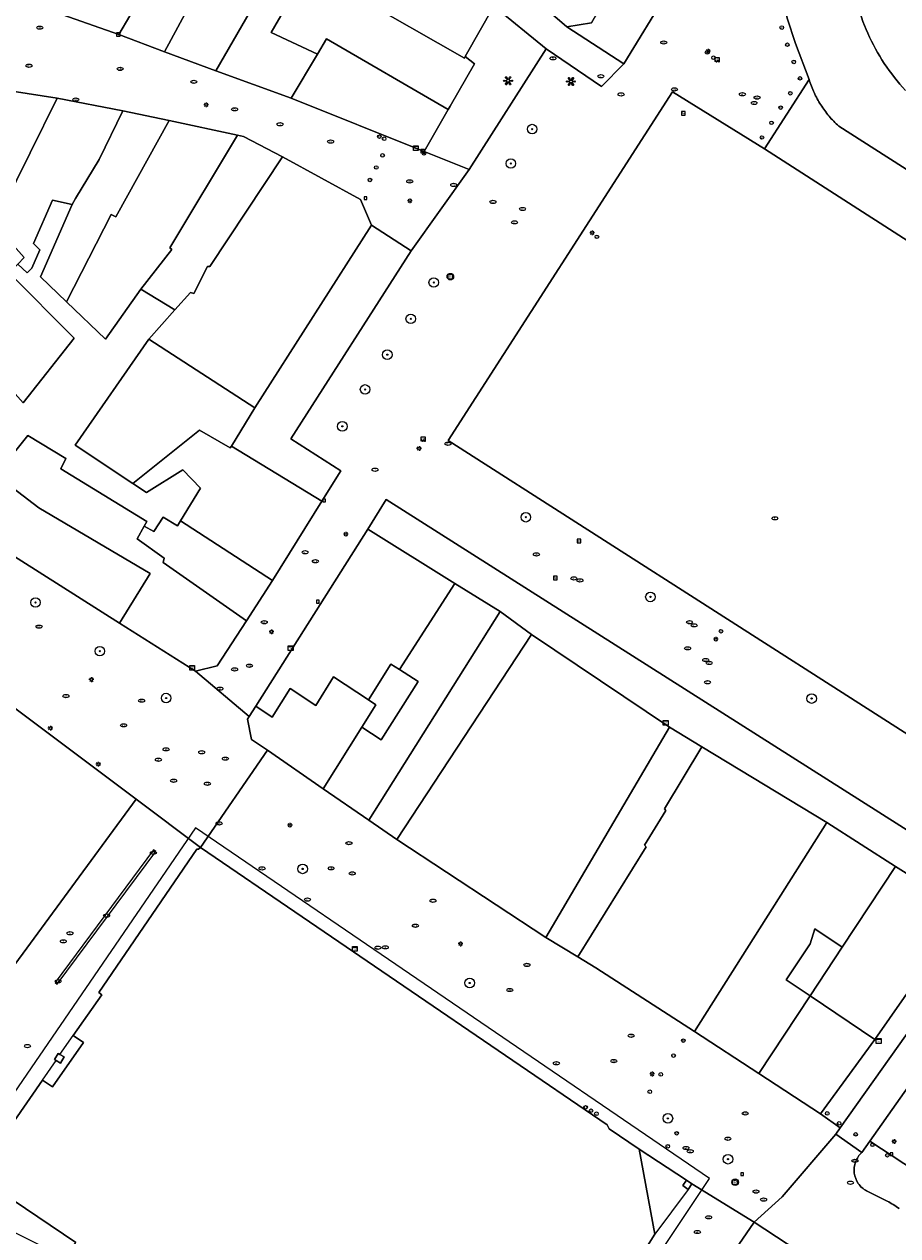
# Model space of a CAD drawing. Header units: metres. Extents: x 187916 to 189411, y 333285 to 334910.
# Tile 255 of 256: x 188865 to 188938, y 334297 to 334398. Entities that reach past the tile are written whole.
import ezdxf
from ezdxf.enums import TextEntityAlignment as Align

# ---------------------------------------------------------------- set-up
doc = ezdxf.new("R2010")
doc.units = ezdxf.units.M
for name, color, linetype, lineweight in [('B-WE-GR-BOOM-S', 253, 'Continuous', 15), ('B-WE-IE-KUNSTOBJECT-S', 253, 'Continuous', 15), ('B-WE-IE-MEUBILAIR-S', 253, 'Continuous', 15), ('B-WE-IE-MEUBILAIR_WEGMEUBILAIR-S', 253, 'Continuous', 15), ('B-WE-IE-TERREINAFSCHEIDING_KUNSTMATIG_MUUR-GV', 253, 'Continuous', 15), ('B-WE-OG-BEBOUWING-GV', 253, 'Continuous', 15), ('B-WE-OG-BEBOUWING_LUIFEL-GV', 253, 'Continuous', 15), ('B-WE-OG-TERREIN_ERF-GV', 253, 'Continuous', 15), ('B-WE-RI-HWA_GOOT_MOLGOOT-G', 253, 'Continuous', 15), ('B-WE-VH-OPENVERHARDING-GV', 253, 'Continuous', 15), ('B-WE-VH-OPENVERHARDING_BETONSTRAATSTEEN-GV', 253, 'Continuous', 15), ('B-WE-VH-OPENVERHARDING_SIERBESTRATING-GV', 253, 'Continuous', 15), ('B-WE-VH-OPENVERHARDING_STRAATBAKSTEEN-GV', 253, 'Continuous', 15)]:
    doc.layers.add(name, color=color, linetype=linetype, lineweight=lineweight)
doc.styles.add('NLCS-ISO', font='NLCS-ISO.ttf')

# ---------------------------------------------------------------- blocks, each defined once
blk = doc.blocks.new('SIE-MEUBILAIR_BORD_VERKEER-SO')
blk.add_lwpolyline([(-0.5625, -0.5625), (0.5625, -0.5625), (0.5625, 0.5625), (-0.5625, 0.5625)], close=True)
at = {"style": 'NLCS-ISO'}
blk.add_text('vb', height=0.75, dxfattribs=at).set_placement((0, 0), align=Align.MIDDLE_CENTER)
blk = doc.blocks.new('SIE-MEUBILAIR_BORD_LOCATIEPAAL-SO')
blk.add_lwpolyline([(-0.75, -0.75), (0.75, -0.75), (0.75, 0.75), (-0.75, 0.75)], close=True)
at = {"style": 'NLCS-ISO'}
blk.add_text('lp', height=0.75, dxfattribs=at).set_placement((0.01, 0.12), align=Align.MIDDLE_CENTER)
blk = doc.blocks.new('SIE-MEUBILAIR_KAST_CAI-SO')
for points in [[(-1, 1), (1, 1), (1, 0.84), (-1, 0.84)], [(-1, 0.76), (1, 0.76), (1, -1), (-1, -1)]]:
    blk.add_lwpolyline(points, close=True)
at = {"style": 'NLCS-ISO'}
blk.add_text('cai', height=0.75, dxfattribs=at).set_placement((0, 0), align=Align.MIDDLE_CENTER)
blk = doc.blocks.new('SIE-MEUBILAIR_PAAL_LICHTMAST-SO')
for points in [[(-0.62, 0), (-1, 0)], [(-0.71, 0.71), (-0.44, 0.44)], [(0, 1), (0, 0.62)], [(0.44, 0.44), (0.71, 0.71)], [(1, 0), (0.62, 0)], [(-0.71, -0.71), (-0.44, -0.44)], [(0, -0.62), (0, -1)], [(0.44, -0.44), (0.71, -0.71)]]:
    blk.add_lwpolyline(points)
blk.add_circle((0, 0), 0.5)
blk = doc.blocks.new('SIE-MEUBILAIR_PAAL_AFSLUITPAAL-SO')
blk.add_circle((0, 0), 0.75)
at = {"style": 'NLCS-ISO'}
blk.add_text('af', height=0.75, dxfattribs=at).set_placement((0, 0.05), align=Align.MIDDLE_CENTER)
blk = doc.blocks.new('SIE-MEUBILAIR_PUT_BRANDKRAAN-SO')
blk.add_ellipse((0, 0), major_axis=(1.25, 0), ratio=0.54)
at = {"style": 'NLCS-ISO'}
blk.add_text('bk', height=0.75, dxfattribs=at).set_placement((0.03, 0), align=Align.MIDDLE_CENTER)
blk = doc.blocks.new('SIE-MEUBILAIR_PUT_WATERLEIDINGPUT-SO')
blk.add_ellipse((0, 0), major_axis=(1.25, 0), ratio=0.54)
at = {"style": 'NLCS-ISO'}
blk.add_text('wl', height=0.75, dxfattribs=at).set_placement((-0.14, 0), align=Align.MIDDLE_CENTER)
blk = doc.blocks.new('SIE-MEUBILAIR_PUT_RIOOLPUT-SO')
blk.add_ellipse((0, 0), major_axis=(1.25, 0), ratio=0.54)
at = {"style": 'NLCS-ISO'}
blk.add_text('ri', height=0.75, dxfattribs=at).set_placement((-0.04, 0.07), align=Align.MIDDLE_CENTER)
blk = doc.blocks.new('SIE-MEUBILAIR_PUT_KOLK-SO')
blk.add_ellipse((0, 0), major_axis=(1.25, 0), ratio=0.54)
at = {"style": 'NLCS-ISO'}
blk.add_text('klk', height=0.75, dxfattribs=at).set_placement((0.03, 0), align=Align.MIDDLE_CENTER)
blk = doc.blocks.new('SIE-MEUBILAIR_SENSOR_CAMERA-SO')
for p, q in [((1, 0.5), (-1, 0.5)), ((-1, 0.5), (-1, -1.125)), ((1, -1.125), (1, 0.5))]:
    blk.add_line(p, q)
for centre, start, end in [((-0.75, -1.0625), 36.869898, 143.130102), ((-0.75, -1.1875), 36.869898, 143.130102), ((-0.75, -1.3125), 36.869898, 143.130102), ((-0.25, -0.6875), 216.869898, 323.130102), ((-0.25, -0.8125), 216.869898, 323.130102), ((-0.25, -0.9375), 216.869898, 323.130102), ((0.25, -1.0625), 36.869898, 143.130102), ((0.25, -1.1875), 36.869898, 143.130102), ((0.25, -1.3125), 36.869898, 143.130102), ((0.75, -0.6875), 216.869898, 323.130102), ((0.75, -0.8125), 216.869898, 323.130102), ((0.75, -0.9375), 216.869898, 323.130102)]:
    blk.add_arc(centre, 0.3125, start, end)
at = {"style": 'NLCS-ISO'}
blk.add_text('cam', height=0.75, dxfattribs=at).set_placement((0, 0), align=Align.MIDDLE_CENTER)
blk = doc.blocks.new('SIE-KUNSTOBJECT-SO')
at = {"flags": 128}
blk.add_lwpolyline([(0.27, -0.73, 0.700208), (-0.27, -0.73), (-0.56, -1.53, -1), (-1.05, -1.25), (-0.5, -0.6, 0.700208), (-0.77, -0.13), (-1.6, -0.28, -1), (-1.6, 0.28), (-0.77, 0.13, 0.700208), (-0.5, 0.6), (-1.05, 1.25, -1), (-0.56, 1.53), (-0.27, 0.73, 0.700208), (0.27, 0.73), (0.56, 1.53, -1), (1.05, 1.25), (0.5, 0.6, 0.700208), (0.77, 0.13), (1.6, 0.28, -1), (1.6, -0.28), (0.77, -0.13, 0.700208), (0.5, -0.6), (1.05, -1.25, -1), (0.56, -1.53)], format="xyb", close=True, dxfattribs=at)
blk = doc.blocks.new('SIE-WEG_RECLAMEZUIL-SO')
for p, q in [((-0.972125, 0.972125), (0.972125, 0.972125)), ((-0.972125, -0.972125), (-0.972125, 0.972125)), ((0.972125, -0.972125), (0.972125, 0.972125)), ((-0.972125, -0.972125), (0.972125, -0.972125))]:
    blk.add_line(p, q)
blk.add_circle((0, 0), 1.375)
at = {"style": 'NLCS-ISO'}
blk.add_text('R', height=1.375, dxfattribs=at).set_placement((0, 0), align=Align.MIDDLE_CENTER)
blk = doc.blocks.new('SGR-BOOM_GBKN-SO')
at = {"linetype": 'ByBlock', "lineweight": 18}
h = blk.add_hatch(color=0, dxfattribs=at)
h.dxf.hatch_style = 1
edge = h.paths.add_edge_path()
edge.add_arc((0, 0), 0.25, 0, 360)
at = {"color": 0, "linetype": 'ByBlock', "lineweight": 18}
for radius in [2, 0.25]:
    blk.add_circle((0, 0), radius, dxfattribs=at)
at = {"color": 0, "linetype": 'ByBlock', "lineweight": 18, "style": 'NLCS-ISO'}
blk.add_attdef('SOORT', (2.5, 0), '', height=1.5, dxfattribs=at)
blk = doc.blocks.new('DTM')
at = {"layer": 'B-WE-IE-TERREINAFSCHEIDING_KUNSTMATIG_MUUR-GV', "ltscale": 0.2, "flags": 128}
for points in [[(188867.48, 334311.279), (188867.849, 334311.06), (188868.149, 334311.567), (188867.784, 334311.783), (188867.642, 334311.867), (188867.342, 334311.36)], [(188920.074, 334301.295), (188919.758, 334300.837), (188920.216, 334300.521), (188920.532, 334300.979)]]:
    blk.add_lwpolyline(points, close=True, dxfattribs=at)
at = {"layer": 'B-WE-OG-BEBOUWING-GV', "ltscale": 0.2, "flags": 128}
for points in [[(188872.708, 334396.869), (188876.396, 334403.121), (188879.439, 334407.768), (188881.494, 334410.541), (188884.261, 334413.766), (188889.38, 334418.065), (188888.301, 334421.042), (188884.347, 334417.998), (188880.339, 334414.126), (188878.441, 334415.679), (188877.293, 334414.31), (188877.177, 334414.413), (188876.426, 334413.377), (188875.992, 334413.641), (188872.236, 334407.807), (188872.636, 334407.515), (188867.488, 334398.71)], [(188876.531, 334395.44), (188881.909, 334405.425), (188883.874, 334407.949), (188885.935, 334409.651), (188891.345, 334413.713), (188889.38, 334418.065), (188884.261, 334413.766), (188881.494, 334410.541), (188879.439, 334407.768), (188876.396, 334403.121), (188872.708, 334396.869)], [(188891.345, 334413.713), (188885.935, 334409.651), (188883.874, 334407.949), (188881.909, 334405.425), (188876.531, 334395.44), (188880.818, 334393.838), (188884.411, 334400.136), (188886.076, 334403.038), (188886.757, 334404.225), (188887.061, 334404.112), (188888.542, 334406.481), (188892.787, 334404.77), (188894.334, 334407.601)], [(188897.195, 334413.155), (188896.144, 334411.819), (188897.983, 334407.991), (188900.3, 334405.984), (188901.04, 334405.343), (188903.723, 334403.019), (188910.094, 334397.501), (188912.146, 334397.853), (188914.052, 334401.164), (188914.219, 334401.022), (188914.398, 334401.317), (188898.041, 334414.067)], [(188884.411, 334400.136), (188886.544, 334398.954), (188885.432, 334397.049), (188889.276, 334395.236), (188890.041, 334396.514), (188900.197, 334390.622), (188900.345, 334390.881), (188902.381, 334394.436), (188901.619, 334395.025), (188901.553, 334394.909), (188892.576, 334400.033), (188893.432, 334401.418), (188896.085, 334405.713), (188895.974, 334405.804), (188894.334, 334407.601), (188892.787, 334404.77), (188888.542, 334406.481), (188887.061, 334404.112), (188890.153, 334402.866), (188889.413, 334401.411), (188889.371, 334401.432), (188886.076, 334403.038)], [(188893.432, 334401.418), (188892.576, 334400.033), (188901.553, 334394.909), (188901.619, 334395.025), (188904.014, 334399.235), (188901.917, 334400.948), (188896.085, 334405.713)], [(188889.276, 334395.236), (188885.432, 334397.049), (188886.544, 334398.954), (188884.411, 334400.136), (188880.818, 334393.838), (188887.089, 334391.574)], [(188889.276, 334395.236), (188887.089, 334391.574), (188898.188, 334387.112), (188900.197, 334390.622), (188890.041, 334396.514)], [(188860.062, 334371.38), (188864.724, 334366.154), (188868.974, 334371.529), (188863.57, 334376.988), (188863.342, 334377.221), (188861.239, 334375.052), (188860.669, 334375.892), (188859.626, 334379.156), (188859.74, 334382.452), (188861.633, 334392.48), (188855.157, 334392.107), (188856.315, 334379.008), (188856.505, 334378.152), (188857.974, 334373.722)], [(188864.286, 334377.722), (188864.82, 334378.272), (188862.522, 334380.799), (188863.285, 334382.194), (188863.054, 334382.445), (188867.557, 334391.566), (188861.633, 334392.48), (188859.74, 334382.452), (188859.626, 334379.156), (188860.669, 334375.892), (188861.239, 334375.052), (188863.342, 334377.221), (188863.57, 334376.988)], [(188867.557, 334391.566), (188863.054, 334382.445), (188863.285, 334382.194), (188862.522, 334380.799), (188864.82, 334378.272), (188864.286, 334377.722), (188865.064, 334376.991), (188865.447, 334377.384), (188866.115, 334378.914), (188865.589, 334379.426), (188867.177, 334383.055), (188868.808, 334382.68), (188869.107, 334383.179), (188871.073, 334386.458), (188873.034, 334390.509)], [(188868.808, 334382.68), (188866.186, 334376.668), (188868.356, 334374.571), (188872.071, 334381.849), (188872.461, 334381.674), (188876.903, 334389.688), (188873.034, 334390.509), (188871.073, 334386.458), (188869.107, 334383.179)], [(188874.562, 334375.617), (188877.131, 334378.941), (188876.957, 334379.08), (188882.601, 334388.479), (188876.903, 334389.688), (188872.461, 334381.674), (188872.071, 334381.849), (188868.356, 334374.571), (188871.597, 334371.447)], [(188882.601, 334388.479), (188876.957, 334379.08), (188877.131, 334378.941), (188874.562, 334375.617), (188877.395, 334373.9), (188878.685, 334375.339), (188878.963, 334375.254), (188880.11, 334377.518), (188880.318, 334377.518), (188886.377, 334386.673), (188883.103, 334388.373)], [(188875.204, 334371.46), (188884.048, 334365.717), (188893.793, 334380.961), (188892.882, 334383.104), (188886.377, 334386.673), (188880.318, 334377.518), (188880.11, 334377.518), (188878.963, 334375.254), (188878.685, 334375.339), (188877.395, 334373.9)], [(188882.1, 334362.529), (188884.048, 334365.717), (188875.204, 334371.46), (188869.057, 334362.624), (188873.879, 334359.424), (188879.448, 334363.875), (188882.01, 334362.382)], [(188877.849, 334356.292), (188885.546, 334351.31), (188889.654, 334357.93), (188882.1, 334362.529), (188882.01, 334362.382), (188879.448, 334363.875), (188873.879, 334359.424), (188875.031, 334358.66), (188878.042, 334360.543), (188879.521, 334359.03)], [(188883.358, 334347.942), (188876.407, 334352.823), (188876.506, 334353.196), (188874.239, 334354.784), (188874.83, 334355.849), (188875.041, 334356.23), (188867.863, 334360.64), (188868.296, 334361.489), (188865.117, 334363.407), (188862.459, 334360.109), (188866.029, 334357.384), (188875.32, 334351.91), (188872.778, 334347.76), (188879.113, 334343.75), (188880.929, 334344.203)], [(188862.459, 334360.109), (188859.473, 334356.651), (188862.86, 334354.038), (188872.778, 334347.76), (188875.32, 334351.91), (188866.029, 334357.384)], [(188885.546, 334351.31), (188877.849, 334356.292), (188877.596, 334355.877), (188876.418, 334356.598), (188875.621, 334355.404), (188874.83, 334355.849), (188874.239, 334354.784), (188876.506, 334353.196), (188876.407, 334352.823), (188883.358, 334347.942)], [(188893.54, 334341.375), (188895.409, 334344.35), (188896.123, 334343.896), (188900.742, 334351.072), (188893.489, 334355.597), (188884.144, 334340.841), (188885.51, 334339.917), (188887.007, 334342.307), (188889.143, 334340.903), (188890.627, 334343.282)], [(188892.983, 334339.091), (188889.765, 334333.95), (188893.566, 334331.33), (188904.526, 334348.726), (188900.742, 334351.072), (188896.123, 334343.896), (188897.68, 334342.907), (188894.601, 334338.034)], [(188904.526, 334348.726), (188893.566, 334331.33), (188895.916, 334329.71), (188907.145, 334346.804)], [(188895.916, 334329.71), (188908.342, 334321.544), (188918.658, 334339.089), (188907.145, 334346.804)], [(188889.765, 334333.95), (188892.983, 334339.091), (188894.153, 334340.96), (188893.54, 334341.375), (188890.627, 334343.282), (188889.143, 334340.903), (188887.007, 334342.307), (188885.51, 334339.917), (188884.144, 334340.841), (188883.599, 334339.978), (188883.46, 334339.759), (188883.795, 334338.065), (188885.104, 334337.163)], [(188908.342, 334321.544), (188910.997, 334319.932), (188916.7, 334329.111), (188916.583, 334329.238), (188918.361, 334332.119), (188918.229, 334332.266), (188921.345, 334337.442), (188918.658, 334339.089)], [(188910.997, 334319.932), (188912.501, 334319.019), (188920.747, 334313.699), (188931.785, 334331.123), (188921.345, 334337.442), (188918.229, 334332.266), (188918.361, 334332.119), (188916.583, 334329.238), (188916.7, 334329.111)], [(188920.747, 334313.699), (188926.11, 334310.19), (188930.402, 334316.68), (188928.403, 334317.996), (188930.389, 334321.001), (188930.78, 334322.249), (188933.075, 334320.729), (188937.526, 334327.468), (188931.785, 334331.123)], [(188930.402, 334316.68), (188935.786, 334313.031), (188943.337, 334323.815), (188937.526, 334327.468), (188933.075, 334320.729)], [(188926.11, 334310.19), (188931.262, 334306.818), (188935.786, 334313.031), (188930.402, 334316.68)]]:
    blk.add_lwpolyline(points, close=True, dxfattribs=at)
for points in [[(188863.125, 334318.045), (188874.16, 334333.076), (188862.557, 334341.764)], [(188916.394, 334295.136), (188917.444, 334296.784), (188916.118, 334303.889), (188913.628, 334305.564), (188913.46, 334305.907), (188879.517, 334329.058), (188879.357, 334328.905), (188879.224, 334328.911), (188871.045, 334316.958), (188871.286, 334316.758), (188868.9, 334313.368), (188869.759, 334312.764), (188867.169, 334309.084), (188866.356, 334309.647), (188863.982, 334306.2), (188863.771, 334306.368), (188860.696, 334301.767), (188869.137, 334296.085)]]:
    blk.add_lwpolyline(points, dxfattribs=at)
at = {"layer": 'B-WE-OG-BEBOUWING_LUIFEL-GV', "ltscale": 0.2, "flags": 128}
blk.add_lwpolyline([(188916.32, 334292.909), (188921.988, 334301.422), (188879.098, 334330.675), (188862.926, 334307.041), (188863.771, 334306.368), (188863.982, 334306.2), (188866.356, 334309.647), (188867.48, 334311.279), (188867.342, 334311.36), (188867.642, 334311.867), (188867.784, 334311.783), (188868.9, 334313.368), (188871.286, 334316.758), (188871.045, 334316.958), (188879.224, 334328.911), (188879.357, 334328.905), (188879.517, 334329.058), (188913.46, 334305.907), (188913.628, 334305.564), (188920.074, 334301.295), (188920.532, 334300.979), (188920.216, 334300.521), (188917.444, 334296.784), (188916.394, 334295.136)], dxfattribs=at)
at = {"layer": 'B-WE-OG-TERREIN_ERF-GV', "ltscale": 0.2, "flags": 128}
for points in [[(188862.459, 334360.109), (188865.117, 334363.407), (188868.296, 334361.489), (188867.863, 334360.64), (188875.041, 334356.23), (188874.83, 334355.849), (188875.621, 334355.404), (188876.418, 334356.598), (188877.596, 334355.877), (188877.849, 334356.292), (188879.521, 334359.03), (188878.042, 334360.543), (188875.031, 334358.66), (188873.879, 334359.424), (188869.057, 334362.624), (188875.204, 334371.46), (188877.395, 334373.9), (188874.562, 334375.617), (188871.597, 334371.447), (188868.356, 334374.571), (188866.186, 334376.668), (188868.808, 334382.68), (188867.177, 334383.055), (188865.589, 334379.426), (188866.115, 334378.914), (188865.447, 334377.384), (188865.064, 334376.991), (188864.286, 334377.722)], [(188863.57, 334376.988), (188868.974, 334371.529), (188864.724, 334366.154)]]:
    blk.add_lwpolyline(points, dxfattribs=at)
for points in [[(188893.54, 334341.375), (188894.153, 334340.96), (188892.983, 334339.091), (188894.601, 334338.034), (188897.68, 334342.907), (188896.123, 334343.896), (188895.409, 334344.35)], [(188933.075, 334320.729), (188930.78, 334322.249), (188930.389, 334321.001), (188928.403, 334317.996), (188930.402, 334316.68)], [(188869.137, 334296.085), (188860.696, 334301.767), (188860.622, 334301.344), (188861.053, 334301.103), (188859.772, 334299.086), (188860.065, 334298.905), (188868.197, 334294.852)]]:
    blk.add_lwpolyline(points, close=True, dxfattribs=at)
at = {"layer": 'B-WE-RI-HWA_GOOT_MOLGOOT-G', "ltscale": 0.2, "flags": 128}
blk.add_lwpolyline([(188867.406, 334317.775), (188867.556, 334317.646), (188875.786, 334328.718), (188875.608, 334328.839)], close=True, dxfattribs=at)
at = {"layer": 'B-WE-VH-OPENVERHARDING-GV', "ltscale": 0.2, "flags": 128}
for points in [[(188934.268, 334399.681), (188931.182, 334409.804), (188927.056, 334408.884), (188927.525, 334403.564), (188927.904, 334400.742), (188928.47, 334398.249), (188929.161, 334396.126), (188930.309, 334393.106)], [(188932.774, 334389.23), (188963.052, 334369.889), (188964.663, 334369.289), (188966.352, 334368.972), (188967.323, 334368.833), (188971.993, 334370.147), (188972.47, 334370.52), (188975.059, 334371.975), (188978.557, 334374.16), (188983.299, 334377.568), (188984.811, 334378.466), (188987.4, 334379.554), (188991.818, 334380.896), (188993.555, 334381.167), (188993.899, 334381.159), (188993.823, 334385.662)], [(188959.675, 334264.249), (188961.386, 334264.687), (188962.815, 334265.052), (188945.911, 334293.587), (188946.253, 334294.112), (188942.993, 334299.539), (188935.375, 334304.554), (188934.7, 334303.598)], [(188935.108, 334300.39), (188936.819, 334299.546)], [(188932.115, 334293.595), (188925.732, 334297.781), (188924.151, 334295.469), (188911.699, 334277.427), (188910.075, 334275.068), (188907.96, 334272.152), (188904.478, 334267.813), (188903.157, 334266.388), (188901.038, 334264.104), (188898.171, 334261.341), (188896.663, 334260.014), (188886.355, 334252.186), (188889.287, 334248.121), (188898.928, 334255.391), (188901.238, 334257.359), (188904.094, 334260.117), (188907.557, 334263.747), (188909.558, 334266), (188911.431, 334268.339), (188914.348, 334272.392), (188924.489, 334287.049)]]:
    blk.add_lwpolyline(points, dxfattribs=at)
for points in [[(188935.208, 334396.973, -0.0412586), (188934.268, 334399.681)], [(188936.583, 334394.458, -0.0416816), (188935.208, 334396.973)], [(188938.354, 334392.205, -0.0412559), (188936.583, 334394.458)], [(188930.309, 334393.106, 0.0332673), (188930.725, 334392.022)], [(188930.725, 334392.022, 0.0335511), (188931.281, 334391.003)], [(188931.281, 334391.003, 0.0337551), (188931.968, 334390.067)], [(188931.968, 334390.067, 0.0334749), (188932.774, 334389.23)], [(188934.7, 334303.598, 0.1197765), (188934.182, 334302.819)], [(188934.182, 334302.819, 0.1203678), (188934.078, 334301.889)], [(188934.078, 334301.889, 0.1201351), (188934.411, 334301.015)], [(188934.411, 334301.015, 0.1194911), (188935.108, 334300.39)], [(188936.819, 334299.546, -0.0382457), (188937.811, 334298.916)]]:
    blk.add_lwpolyline(points, format="xyb", dxfattribs=at)
at = {"layer": 'B-WE-VH-OPENVERHARDING_BETONSTRAATSTEEN-GV', "ltscale": 0.2, "flags": 128}
for points in [[(188944.688, 334322.265), (188932.906, 334305.661), (188932.529, 334305.129), (188934.7, 334303.598), (188935.375, 334304.554), (188947.363, 334321.537)], [(188934.7, 334303.598), (188932.529, 334305.129), (188928.046, 334299.897), (188925.732, 334297.781), (188932.115, 334293.595)], [(188936.819, 334299.546), (188935.108, 334300.39)]]:
    blk.add_lwpolyline(points, dxfattribs=at)
for points in [[(188934.182, 334302.819, -0.1197765), (188934.7, 334303.598)], [(188934.078, 334301.889, -0.1203678), (188934.182, 334302.819)], [(188934.411, 334301.015, -0.1201351), (188934.078, 334301.889)], [(188935.108, 334300.39, -0.1194911), (188934.411, 334301.015)], [(188937.811, 334298.916, 0.0382457), (188936.819, 334299.546)]]:
    blk.add_lwpolyline(points, format="xyb", dxfattribs=at)
at = {"layer": 'B-WE-VH-OPENVERHARDING_SIERBESTRATING-GV', "ltscale": 0.2, "flags": 128}
for points in [[(188910.094, 334397.501), (188914.839, 334394.413), (188925.786, 334412.317), (188924.456, 334417.765), (188924.205, 334417.298), (188924.088, 334417.433), (188920.989, 334412.417), (188921.078, 334412.293), (188920.656, 334411.599), (188914.398, 334401.317), (188914.219, 334401.022), (188914.052, 334401.164), (188912.146, 334397.853)], [(188901.936, 334385.596), (188908.355, 334395.687), (188904.014, 334399.235), (188901.619, 334395.025), (188902.381, 334394.436), (188900.345, 334390.881), (188900.197, 334390.622), (188898.188, 334387.112)], [(188897.097, 334378.829), (188893.793, 334380.961), (188884.048, 334365.717), (188882.1, 334362.529), (188889.654, 334357.93), (188891.236, 334360.482), (188887.077, 334363.152)], [(188943.337, 334323.815), (188945.108, 334326.295), (188895.032, 334358.071), (188893.489, 334355.597), (188900.742, 334351.072), (188904.526, 334348.726), (188907.145, 334346.804), (188918.658, 334339.089), (188921.345, 334337.442), (188931.785, 334331.123), (188937.526, 334327.468)], [(188867.784, 334311.783), (188868.149, 334311.567), (188867.849, 334311.06), (188867.48, 334311.279), (188867.342, 334311.36), (188867.642, 334311.867)]]:
    blk.add_lwpolyline(points, close=True, dxfattribs=at)
for points in [[(188966.352, 334368.972), (188963.031, 334363.924), (188926.592, 334387.327), (188918.909, 334392.087), (188900.193, 334362.99), (188946.813, 334333.2), (188968.23, 334366.365)], [(188863.982, 334306.2), (188866.356, 334309.647), (188867.169, 334309.084), (188869.759, 334312.764), (188868.9, 334313.368), (188871.286, 334316.758), (188871.045, 334316.958), (188879.224, 334328.911), (188879.357, 334328.905), (188879.517, 334329.058), (188874.16, 334333.076), (188863.125, 334318.045)]]:
    blk.add_lwpolyline(points, dxfattribs=at)
at = {"layer": 'B-WE-VH-OPENVERHARDING_STRAATBAKSTEEN-GV', "ltscale": 0.2, "flags": 128}
for points in [[(188945.933, 334331.4), (188946.813, 334333.2), (188900.193, 334362.99), (188918.909, 334392.087), (188926.592, 334387.327), (188930.309, 334393.106), (188929.161, 334396.126), (188928.47, 334398.249), (188927.904, 334400.742), (188927.525, 334403.564), (188927.056, 334408.884), (188926.164, 334413.25), (188925.786, 334412.317), (188914.839, 334394.413), (188912.993, 334392.525), (188908.355, 334395.687)], [(188861.633, 334392.48), (188867.557, 334391.566), (188873.034, 334390.509), (188876.903, 334389.688), (188882.601, 334388.479), (188883.103, 334388.373), (188886.377, 334386.673), (188892.882, 334383.104), (188893.793, 334380.961), (188897.097, 334378.829), (188901.936, 334385.596), (188898.188, 334387.112), (188887.089, 334391.574), (188880.818, 334393.838), (188876.531, 334395.44), (188872.708, 334396.869), (188867.488, 334398.71)], [(188908.355, 334395.687), (188901.936, 334385.596), (188897.097, 334378.829), (188887.077, 334363.152), (188891.236, 334360.482), (188889.654, 334357.93), (188885.546, 334351.31), (188883.358, 334347.942), (188880.929, 334344.203), (188879.113, 334343.75), (188883.599, 334339.978), (188884.144, 334340.841), (188893.489, 334355.597), (188895.032, 334358.071), (188945.108, 334326.295), (188945.474, 334326.808)], [(188930.309, 334393.106), (188926.592, 334387.327)], [(188926.592, 334387.327), (188963.031, 334363.924), (188966.352, 334368.972), (188964.663, 334369.289), (188963.052, 334369.889), (188932.774, 334389.23)], [(188862.557, 334341.764), (188874.16, 334333.076), (188879.517, 334329.058), (188885.104, 334337.163), (188883.795, 334338.065), (188883.46, 334339.759), (188883.599, 334339.978), (188879.113, 334343.75), (188872.778, 334347.76), (188862.86, 334354.038)], [(188945.482, 334326.785), (188945.478, 334326.797), (188945.474, 334326.808), (188945.108, 334326.295), (188943.337, 334323.815), (188935.786, 334313.031), (188931.262, 334306.818)], [(188931.262, 334306.818), (188932.906, 334305.661), (188944.688, 334322.265)], [(188947.363, 334321.537), (188935.375, 334304.554), (188942.993, 334299.539), (188946.091, 334305.164)], [(188924.151, 334295.469), (188925.732, 334297.781), (188920.532, 334300.979), (188920.216, 334300.521), (188919.758, 334300.837), (188920.074, 334301.295), (188916.118, 334303.889), (188917.444, 334296.784), (188916.394, 334295.136)]]:
    blk.add_lwpolyline(points, dxfattribs=at)
for points in [[(188904.014, 334399.235), (188908.355, 334395.687), (188912.993, 334392.525), (188914.839, 334394.413), (188910.094, 334397.501), (188903.723, 334403.019), (188901.917, 334400.948)], [(188885.104, 334337.163), (188879.517, 334329.058), (188913.46, 334305.907), (188913.628, 334305.564), (188916.118, 334303.889), (188920.074, 334301.295), (188920.532, 334300.979), (188925.732, 334297.781), (188928.046, 334299.897), (188932.529, 334305.129), (188932.906, 334305.661), (188931.262, 334306.818), (188926.11, 334310.19), (188920.747, 334313.699), (188912.501, 334319.019), (188910.997, 334319.932), (188908.342, 334321.544), (188895.916, 334329.71), (188893.566, 334331.33), (188889.765, 334333.95)]]:
    blk.add_lwpolyline(points, close=True, dxfattribs=at)
for points in [[(188934.268, 334399.681, 0.0412586), (188935.208, 334396.973)], [(188935.208, 334396.973, 0.0416816), (188936.583, 334394.458)], [(188936.583, 334394.458, 0.0412559), (188938.354, 334392.205)], [(188930.725, 334392.022, -0.0332673), (188930.309, 334393.106)], [(188931.281, 334391.003, -0.0335511), (188930.725, 334392.022)], [(188931.968, 334390.067, -0.0337551), (188931.281, 334391.003)], [(188932.774, 334389.23, -0.0334749), (188931.968, 334390.067)]]:
    blk.add_lwpolyline(points, format="xyb", dxfattribs=at)
at = {"layer": 'B-WE-GR-BOOM-S', "xscale": 0.2, "yscale": 0.2, "zscale": 0.2}
for p in [(188907.2, 334388.98), (188905.42, 334386.11), (188898.99, 334376.18), (188897.07, 334373.15), (188895.11, 334370.16), (188893.26, 334367.26), (188891.36, 334364.18), (188906.67, 334356.6), (188865.758, 334349.486), (188917.07, 334349.95), (188871.126, 334345.424), (188876.659, 334341.513), (188930.52, 334341.47), (188888.051, 334327.259), (188901.99, 334317.742), (188918.523, 334306.448), (188923.54, 334303.037)]:
    blk.add_blockref('SGR-BOOM_GBKN-SO', p, dxfattribs=at)
at = {"layer": 'B-WE-IE-KUNSTOBJECT-S', "xscale": 0.2, "yscale": 0.2, "zscale": 0.2}
for p in [(188905.193, 334393.014), (188910.438, 334392.952)]:
    blk.add_blockref('SIE-KUNSTOBJECT-SO', p, dxfattribs=at)
at = {"layer": 'B-WE-IE-MEUBILAIR-S', "xscale": 0.2, "yscale": 0.2, "zscale": 0.2}
for name, p in [('SIE-MEUBILAIR_PUT_KOLK-SO', (188866.115, 334397.439)), ('SIE-MEUBILAIR_PAAL_AFSLUITPAAL-SO', (188928.025, 334397.453)), ('SIE-MEUBILAIR_BORD_LOCATIEPAAL-SO', (188872.678, 334396.875)), ('SIE-MEUBILAIR_PUT_WATERLEIDINGPUT-SO', (188918.174, 334396.206)), ('SIE-MEUBILAIR_PAAL_AFSLUITPAAL-SO', (188928.494, 334396.022)), ('SIE-MEUBILAIR_PAAL_AFSLUITPAAL-SO', (188921.794, 334395.379)), ('SIE-MEUBILAIR_PAAL_LICHTMAST-SO', (188921.889, 334395.469)), ('SIE-MEUBILAIR_PAAL_AFSLUITPAAL-SO', (188922.337, 334394.93)), ('SIE-MEUBILAIR_PUT_KOLK-SO', (188865.212, 334394.267)), ('SIE-MEUBILAIR_PUT_KOLK-SO', (188872.822, 334394.007)), ('SIE-MEUBILAIR_PUT_RIOOLPUT-SO', (188908.933, 334394.884)), ('SIE-MEUBILAIR_SENSOR_CAMERA-SO', (188922.635, 334394.839)), ('SIE-MEUBILAIR_PAAL_AFSLUITPAAL-SO', (188929.029, 334394.589)), ('SIE-MEUBILAIR_PUT_WATERLEIDINGPUT-SO', (188878.969, 334392.924)), ('SIE-MEUBILAIR_PUT_WATERLEIDINGPUT-SO', (188912.933, 334393.388)), ('SIE-MEUBILAIR_PAAL_AFSLUITPAAL-SO', (188929.547, 334393.211)), ('SIE-MEUBILAIR_PUT_KOLK-SO', (188919.074, 334392.289)), ('SIE-MEUBILAIR_PAAL_AFSLUITPAAL-SO', (188928.737, 334391.972)), ('SIE-MEUBILAIR_PUT_KOLK-SO', (188869.119, 334391.443)), ('SIE-MEUBILAIR_PAAL_LICHTMAST-SO', (188880, 334391)), ('SIE-MEUBILAIR_PUT_RIOOLPUT-SO', (188914.614, 334391.869)), ('SIE-MEUBILAIR_PUT_WATERLEIDINGPUT-SO', (188924.742, 334391.885)), ('SIE-MEUBILAIR_PUT_WATERLEIDINGPUT-SO', (188925.725, 334391.159)), ('SIE-MEUBILAIR_PUT_WATERLEIDINGPUT-SO', (188925.967, 334391.615)), ('SIE-MEUBILAIR_PUT_RIOOLPUT-SO', (188882.37, 334390.629)), ('SIE-MEUBILAIR_BORD_LOCATIEPAAL-SO', (188919.805, 334390.301)), ('SIE-MEUBILAIR_PAAL_AFSLUITPAAL-SO', (188927.935, 334390.772)), ('SIE-MEUBILAIR_PUT_RIOOLPUT-SO', (188886.163, 334389.384)), ('SIE-MEUBILAIR_PAAL_AFSLUITPAAL-SO', (188927.175, 334389.504)), ('SIE-MEUBILAIR_PUT_RIOOLPUT-SO', (188890.386, 334387.94)), ('SIE-MEUBILAIR_PAAL_AFSLUITPAAL-SO', (188894.451, 334388.352)), ('SIE-MEUBILAIR_PAAL_AFSLUITPAAL-SO', (188894.843, 334388.177)), ('SIE-MEUBILAIR_PAAL_AFSLUITPAAL-SO', (188926.374, 334388.279)), ('SIE-MEUBILAIR_KAST_CAI-SO', (188897.496, 334387.395)), ('SIE-MEUBILAIR_BORD_LOCATIEPAAL-SO', (188898.056, 334387.138)), ('SIE-MEUBILAIR_PAAL_LICHTMAST-SO', (188898.171, 334386.966)), ('SIE-MEUBILAIR_PAAL_AFSLUITPAAL-SO', (188894.717, 334386.786)), ('SIE-MEUBILAIR_PAAL_AFSLUITPAAL-SO', (188894.19, 334385.779)), ('SIE-MEUBILAIR_PAAL_AFSLUITPAAL-SO', (188893.661, 334384.739)), ('SIE-MEUBILAIR_PUT_KOLK-SO', (188896.985, 334384.618)), ('SIE-MEUBILAIR_PUT_RIOOLPUT-SO', (188900.65, 334384.328)), ('SIE-MEUBILAIR_BORD_VERKEER-SO', (188893.287, 334383.215)), ('SIE-MEUBILAIR_PAAL_LICHTMAST-SO', (188897, 334383)), ('SIE-MEUBILAIR_PUT_BRANDKRAAN-SO', (188903.928, 334382.904)), ('SIE-MEUBILAIR_PUT_WATERLEIDINGPUT-SO', (188906.399, 334382.318)), ('SIE-MEUBILAIR_PUT_WATERLEIDINGPUT-SO', (188905.728, 334381.199)), ('SIE-MEUBILAIR_PAAL_LICHTMAST-SO', (188912.205, 334380.321)), ('SIE-MEUBILAIR_PAAL_AFSLUITPAAL-SO', (188912.6, 334379.993)), ('SIE-MEUBILAIR_SENSOR_CAMERA-SO', (188898.113, 334363.179)), ('SIE-MEUBILAIR_PUT_KOLK-SO', (188900.172, 334362.732)), ('SIE-MEUBILAIR_PAAL_LICHTMAST-SO', (188897.759, 334362.339)), ('SIE-MEUBILAIR_PUT_RIOOLPUT-SO', (188894.094, 334360.559)), ('SIE-MEUBILAIR_BORD_VERKEER-SO', (188889.839, 334357.993)), ('SIE-MEUBILAIR_PUT_RIOOLPUT-SO', (188927.452, 334356.506)), ('SIE-MEUBILAIR_PAAL_LICHTMAST-SO', (188891.653, 334355.194)), ('SIE-MEUBILAIR_BORD_LOCATIEPAAL-SO', (188911.097, 334354.612)), ('SIE-MEUBILAIR_PUT_WATERLEIDINGPUT-SO', (188888.256, 334353.68)), ('SIE-MEUBILAIR_PUT_BRANDKRAAN-SO', (188907.548, 334353.498)), ('SIE-MEUBILAIR_PUT_KOLK-SO', (188889.109, 334352.928)), ('SIE-MEUBILAIR_BORD_LOCATIEPAAL-SO', (188909.125, 334351.531)), ('SIE-MEUBILAIR_PUT_WATERLEIDINGPUT-SO', (188910.68, 334351.491)), ('SIE-MEUBILAIR_PUT_WATERLEIDINGPUT-SO', (188911.189, 334351.327)), ('SIE-MEUBILAIR_BORD_VERKEER-SO', (188889.308, 334349.556)), ('SIE-MEUBILAIR_PUT_KOLK-SO', (188866.053, 334347.473)), ('SIE-MEUBILAIR_PUT_WATERLEIDINGPUT-SO', (188884.847, 334347.843)), ('SIE-MEUBILAIR_PUT_WATERLEIDINGPUT-SO', (188920.332, 334347.843)), ('SIE-MEUBILAIR_PUT_WATERLEIDINGPUT-SO', (188920.716, 334347.577)), ('SIE-MEUBILAIR_PAAL_LICHTMAST-SO', (188885.446, 334347.038)), ('SIE-MEUBILAIR_PAAL_LICHTMAST-SO', (188922.527, 334346.419)), ('SIE-MEUBILAIR_PAAL_AFSLUITPAAL-SO', (188922.954, 334347.086)), ('SIE-MEUBILAIR_KAST_CAI-SO', (188887.05, 334345.673)), ('SIE-MEUBILAIR_PUT_WATERLEIDINGPUT-SO', (188920.17, 334345.66)), ('SIE-MEUBILAIR_PUT_WATERLEIDINGPUT-SO', (188921.678, 334344.679)), ('SIE-MEUBILAIR_PUT_WATERLEIDINGPUT-SO', (188921.973, 334344.441)), ('SIE-MEUBILAIR_KAST_CAI-SO', (188878.829, 334344.041)), ('SIE-MEUBILAIR_PUT_WATERLEIDINGPUT-SO', (188882.373, 334343.905)), ('SIE-MEUBILAIR_PUT_KOLK-SO', (188883.611, 334344.211)), ('SIE-MEUBILAIR_PAAL_LICHTMAST-SO', (188870.423, 334343.049)), ('SIE-MEUBILAIR_PUT_RIOOLPUT-SO', (188921.833, 334342.829)), ('SIE-MEUBILAIR_PUT_WATERLEIDINGPUT-SO', (188868.303, 334341.673)), ('SIE-MEUBILAIR_PUT_WATERLEIDINGPUT-SO', (188881.154, 334342.295)), ('SIE-MEUBILAIR_PUT_KOLK-SO', (188874.611, 334341.292)), ('SIE-MEUBILAIR_KAST_CAI-SO', (188918.334, 334339.45)), ('SIE-MEUBILAIR_PAAL_LICHTMAST-SO', (188867, 334339)), ('SIE-MEUBILAIR_PUT_KOLK-SO', (188873.113, 334339.235)), ('SIE-MEUBILAIR_PUT_WATERLEIDINGPUT-SO', (188876.014, 334336.364)), ('SIE-MEUBILAIR_PUT_BRANDKRAAN-SO', (188876.651, 334337.232)), ('SIE-MEUBILAIR_PUT_RIOOLPUT-SO', (188879.624, 334336.996)), ('SIE-MEUBILAIR_PUT_KOLK-SO', (188881.603, 334336.457)), ('SIE-MEUBILAIR_PAAL_LICHTMAST-SO', (188871, 334336)), ('SIE-MEUBILAIR_PUT_WATERLEIDINGPUT-SO', (188877.282, 334334.612)), ('SIE-MEUBILAIR_PUT_KOLK-SO', (188880.101, 334334.364)), ('SIE-MEUBILAIR_PUT_BRANDKRAAN-SO', (188881.078, 334331.054)), ('SIE-MEUBILAIR_PAAL_LICHTMAST-SO', (188886.989, 334330.916)), ('SIE-MEUBILAIR_PUT_KOLK-SO', (188891.914, 334329.407)), ('SIE-MEUBILAIR_PUT_KOLK-SO', (188875.598, 334328.6)), ('SIE-MEUBILAIR_PUT_WATERLEIDINGPUT-SO', (188884.662, 334327.3)), ('SIE-MEUBILAIR_PUT_KOLK-SO', (188890.425, 334327.308)), ('SIE-MEUBILAIR_PUT_RIOOLPUT-SO', (188892.189, 334326.878)), ('SIE-MEUBILAIR_PUT_WATERLEIDINGPUT-SO', (188888.452, 334324.7)), ('SIE-MEUBILAIR_PUT_KOLK-SO', (188898.921, 334324.599)), ('SIE-MEUBILAIR_PUT_KOLK-SO', (188871.697, 334323.366)), ('SIE-MEUBILAIR_PUT_KOLK-SO', (188897.455, 334322.519)), ('SIE-MEUBILAIR_PUT_RIOOLPUT-SO', (188868.082, 334321.215)), ('SIE-MEUBILAIR_PUT_RIOOLPUT-SO', (188868.637, 334321.895)), ('SIE-MEUBILAIR_KAST_CAI-SO', (188892.411, 334320.59)), ('SIE-MEUBILAIR_PUT_WATERLEIDINGPUT-SO', (188894.319, 334320.677)), ('SIE-MEUBILAIR_PUT_WATERLEIDINGPUT-SO', (188894.943, 334320.713)), ('SIE-MEUBILAIR_PAAL_LICHTMAST-SO', (188901.223, 334320.999)), ('SIE-MEUBILAIR_PUT_KOLK-SO', (188906.768, 334319.25)), ('SIE-MEUBILAIR_PUT_KOLK-SO', (188867.654, 334317.889)), ('SIE-MEUBILAIR_PUT_KOLK-SO', (188905.331, 334317.153)), ('SIE-MEUBILAIR_PUT_KOLK-SO', (188915.46, 334313.335)), ('SIE-MEUBILAIR_PUT_RIOOLPUT-SO', (188865.087, 334312.48)), ('SIE-MEUBILAIR_PAAL_AFSLUITPAAL-SO', (188919.812, 334312.933)), ('SIE-MEUBILAIR_KAST_CAI-SO', (188936.113, 334312.905)), ('SIE-MEUBILAIR_PUT_WATERLEIDINGPUT-SO', (188909.224, 334311.045)), ('SIE-MEUBILAIR_PUT_KOLK-SO', (188914.008, 334311.227)), ('SIE-MEUBILAIR_PAAL_AFSLUITPAAL-SO', (188918.997, 334311.686)), ('SIE-MEUBILAIR_PAAL_LICHTMAST-SO', (188917.206, 334310.149)), ('SIE-MEUBILAIR_PAAL_AFSLUITPAAL-SO', (188917.928, 334310.113)), ('SIE-MEUBILAIR_PAAL_AFSLUITPAAL-SO', (188917.011, 334308.664)), ('SIE-MEUBILAIR_PAAL_AFSLUITPAAL-SO', (188911.659, 334307.37)), ('SIE-MEUBILAIR_PAAL_AFSLUITPAAL-SO', (188912.108, 334307.081)), ('SIE-MEUBILAIR_PAAL_AFSLUITPAAL-SO', (188912.562, 334306.829)), ('SIE-MEUBILAIR_PUT_KOLK-SO', (188924.975, 334306.855)), ('SIE-MEUBILAIR_PAAL_AFSLUITPAAL-SO', (188931.82, 334306.858)), ('SIE-MEUBILAIR_PAAL_AFSLUITPAAL-SO', (188932.807, 334306.032)), ('SIE-MEUBILAIR_PAAL_AFSLUITPAAL-SO', (188919.258, 334305.203)), ('SIE-MEUBILAIR_PAAL_AFSLUITPAAL-SO', (188934.197, 334305.11)), ('SIE-MEUBILAIR_PAAL_AFSLUITPAAL-SO', (188918.516, 334304.124)), ('SIE-MEUBILAIR_PUT_WATERLEIDINGPUT-SO', (188920.041, 334303.978)), ('SIE-MEUBILAIR_PUT_KOLK-SO', (188923.526, 334304.743)), ('SIE-MEUBILAIR_PAAL_AFSLUITPAAL-SO', (188935.594, 334304.241)), ('SIE-MEUBILAIR_PAAL_LICHTMAST-SO', (188937.399, 334304.516)), ('SIE-MEUBILAIR_PUT_WATERLEIDINGPUT-SO', (188920.392, 334303.707)), ('SIE-MEUBILAIR_PAAL_AFSLUITPAAL-SO', (188936.835, 334303.374)), ('SIE-MEUBILAIR_BORD_VERKEER-SO', (188937.172, 334303.458)), ('SIE-MEUBILAIR_PUT_KOLK-SO', (188934.129, 334302.904)), ('SIE-MEUBILAIR_BORD_VERKEER-SO', (188924.711, 334301.781)), ('SIE-MEUBILAIR_PUT_RIOOLPUT-SO', (188933.756, 334301.076)), ('SIE-MEUBILAIR_PUT_WATERLEIDINGPUT-SO', (188925.876, 334300.345)), ('SIE-MEUBILAIR_PUT_WATERLEIDINGPUT-SO', (188926.514, 334299.673)), ('SIE-MEUBILAIR_PUT_WATERLEIDINGPUT-SO', (188921.924, 334298.189)), ('SIE-MEUBILAIR_PUT_WATERLEIDINGPUT-SO', (188920.988, 334296.963))]:
    blk.add_blockref(name, p, dxfattribs=at)
at = {"layer": 'B-WE-IE-MEUBILAIR_WEGMEUBILAIR-S', "xscale": 0.2, "yscale": 0.2, "zscale": 0.2}
for p in [(188900.373, 334376.672), (188924.129, 334301.115)]:
    blk.add_blockref('SIE-WEG_RECLAMEZUIL-SO', p, dxfattribs=at)

msp = doc.modelspace()

# ---------------------------------------------------------------- block references
msp.add_blockref('DTM', (0, 0))

doc.saveas('drawing.dxf')
